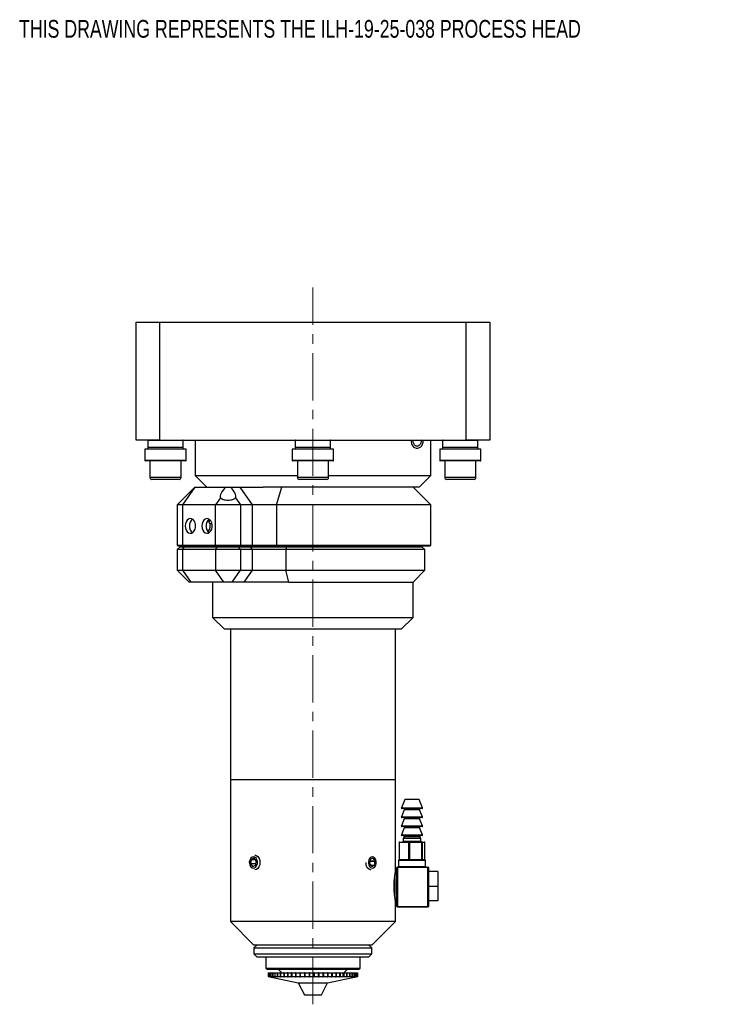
# Model space of a CAD drawing. Header units: inches. Extents: x 0.9 to 20.1, y 0.3 to 16.1.
# Tile 1 of 6: x 0.9 to 8.5, y 4.6 to 15. Entities that reach past the tile are written whole.
import ezdxf

# ---------------------------------------------------------------- set-up
doc = ezdxf.new("R2010")
doc.units = ezdxf.units.IN
doc.header["$MEASUREMENT"] = 0
doc.linetypes.add('CENTERX2', pattern=[0.8, 0.5, -0.1, 0.1, -0.1])
doc.styles.add('SLDTEXTSTYLE0', font='TXT', dxfattribs={"width": 0.75})

msp = doc.modelspace()

# ---------------------------------------------------------------- linework, layer by layer
at = {"color": 7, "linetype": 'CENTERX2', "lineweight": 18}
msp.add_line((4.014, 4.559), (4.014, 12.154), dxfattribs=at)
at = {"color": 7, "linetype": 'Continuous', "lineweight": 25}
for p, q in [((2.139, 10.538), (2.139, 11.788)), ((2.139, 11.788), (2.389, 11.788)), ((2.389, 11.788), (2.389, 10.538)), ((2.389, 11.788), (5.639, 11.788)), ((5.639, 10.538), (5.639, 11.788)), ((5.639, 11.788), (5.889, 11.788)), ((5.889, 11.788), (5.889, 10.538)), ((2.389, 10.538), (2.139, 10.538)), ((2.233, 10.443), (2.233, 10.323)), ((2.67, 10.443), (2.233, 10.443)), ((2.264, 10.533), (2.264, 10.46)), ((2.389, 10.538), (5.639, 10.538)), ((2.639, 10.46), (2.639, 10.533)), ((2.67, 10.323), (2.67, 10.443)), ((2.764, 10.538), (2.764, 10.163)), ((3.795, 10.443), (3.795, 10.323)), ((4.233, 10.443), (3.795, 10.443)), ((3.826, 10.533), (3.826, 10.46)), ((4.201, 10.46), (4.201, 10.533)), ((4.233, 10.323), (4.233, 10.443)), ((5.264, 10.163), (5.264, 10.538)), ((5.358, 10.443), (5.358, 10.323)), ((5.795, 10.443), (5.358, 10.443)), ((5.389, 10.533), (5.389, 10.46)), ((5.889, 10.538), (5.639, 10.538)), ((5.764, 10.46), (5.764, 10.533)), ((5.795, 10.323), (5.795, 10.443)), ((2.665, 10.318), (2.238, 10.318)), ((2.286, 10.318), (2.286, 10.141)), ((2.617, 10.141), (2.617, 10.318)), ((4.228, 10.318), (3.8, 10.318)), ((3.849, 10.318), (3.849, 10.141)), ((4.179, 10.141), (4.179, 10.318)), ((5.79, 10.318), (5.363, 10.318)), ((5.411, 10.318), (5.411, 10.141)), ((5.742, 10.141), (5.742, 10.318)), ((2.597, 10.122), (2.306, 10.122)), ((2.764, 10.163), (2.889, 10.038)), ((2.764, 10.163), (3.849, 10.163)), ((4.16, 10.122), (3.868, 10.122)), ((4.179, 10.163), (5.264, 10.163)), ((5.139, 10.038), (5.264, 10.163)), ((5.722, 10.122), (5.431, 10.122)), ((2.763, 10.038), (2.576, 9.851)), ((2.763, 10.038), (2.63, 9.851)), ((2.763, 10.038), (3.089, 10.038)), ((3.089, 10.038), (3.141, 10.038)), ((3.141, 10.038), (3.242, 10.038)), ((3.374, 9.851), (3.242, 10.038)), ((3.242, 10.038), (3.486, 10.038)), ((5.139, 10.038), (3.486, 10.038)), ((3.627, 9.851), (3.685, 10.038)), ((5.264, 9.851), (5.076, 10.038)), ((3.036, 9.927), (2.982, 9.851)), ((3.193, 9.927), (3.247, 9.851)), ((2.576, 9.851), (2.576, 9.423)), ((2.63, 9.851), (2.576, 9.851)), ((2.982, 9.851), (2.63, 9.851)), ((2.63, 9.851), (2.63, 9.423)), ((3.247, 9.851), (2.982, 9.851)), ((2.982, 9.423), (2.982, 9.851)), ((3.247, 9.851), (3.247, 9.423)), ((3.374, 9.851), (3.247, 9.851)), ((3.374, 9.423), (3.374, 9.851)), ((3.627, 9.851), (3.374, 9.851)), ((5.264, 9.851), (3.627, 9.851)), ((3.627, 9.851), (3.627, 9.423)), ((5.264, 9.423), (5.264, 9.851)), ((2.905, 9.685), (2.929, 9.685)), ((2.912, 9.698), (2.912, 9.685)), ((2.921, 9.655), (2.944, 9.655)), ((2.928, 9.687), (2.928, 9.685)), ((2.576, 9.423), (2.586, 9.413)), ((2.576, 9.423), (2.63, 9.423)), ((2.607, 9.408), (2.576, 9.377)), ((2.637, 9.413), (2.586, 9.413)), ((2.607, 9.408), (2.652, 9.408)), ((2.63, 9.423), (2.637, 9.413)), ((2.63, 9.423), (2.982, 9.423)), ((2.63, 9.377), (2.652, 9.408)), ((2.989, 9.413), (2.637, 9.413)), ((2.652, 9.408), (3.004, 9.408)), ((2.934, 9.413), (2.934, 9.408)), ((2.989, 9.413), (2.982, 9.423)), ((2.982, 9.423), (3.247, 9.423)), ((2.982, 9.377), (3.004, 9.408)), ((3.24, 9.413), (2.989, 9.413)), ((3.004, 9.408), (3.225, 9.408)), ((3.052, 9.408), (3.052, 9.413)), ((3.078, 9.408), (3.078, 9.413)), ((3.164, 9.408), (3.164, 9.413)), ((3.247, 9.377), (3.225, 9.408)), ((3.225, 9.408), (3.351, 9.408)), ((3.24, 9.413), (3.247, 9.423)), ((3.367, 9.413), (3.24, 9.413)), ((3.247, 9.423), (3.374, 9.423)), ((3.373, 9.377), (3.351, 9.408)), ((3.351, 9.408), (3.735, 9.408)), ((3.367, 9.413), (3.374, 9.423)), ((3.631, 9.413), (3.367, 9.413)), ((3.374, 9.423), (3.627, 9.423)), ((3.631, 9.413), (3.627, 9.423)), ((3.627, 9.423), (5.264, 9.423)), ((5.254, 9.413), (3.631, 9.413)), ((3.735, 9.408), (3.728, 9.377)), ((3.735, 9.408), (5.17, 9.408)), ((5.094, 9.408), (5.094, 9.413)), ((5.201, 9.377), (5.17, 9.408)), ((5.254, 9.413), (5.264, 9.423)), ((2.576, 9.377), (2.576, 9.158)), ((2.63, 9.377), (2.576, 9.377)), ((2.982, 9.377), (2.63, 9.377)), ((2.63, 9.377), (2.63, 9.158)), ((3.247, 9.377), (2.982, 9.377)), ((2.982, 9.377), (2.982, 9.158)), ((3.247, 9.377), (3.247, 9.158)), ((3.373, 9.377), (3.247, 9.377)), ((3.728, 9.377), (3.373, 9.377)), ((3.373, 9.158), (3.373, 9.377)), ((5.201, 9.377), (3.728, 9.377)), ((3.728, 9.377), (3.728, 9.158)), ((5.201, 9.158), (5.201, 9.377)), ((2.576, 9.158), (2.701, 9.033)), ((2.576, 9.158), (2.63, 9.158)), ((2.63, 9.158), (2.719, 9.033)), ((2.63, 9.158), (2.982, 9.158)), ((2.982, 9.158), (3.247, 9.158)), ((3.071, 9.033), (2.982, 9.158)), ((3.159, 9.033), (3.247, 9.158)), ((3.247, 9.158), (3.373, 9.158)), ((3.285, 9.033), (3.373, 9.158)), ((3.373, 9.158), (3.728, 9.158)), ((3.728, 9.158), (5.201, 9.158)), ((3.758, 9.033), (3.728, 9.158)), ((5.076, 9.033), (5.201, 9.158)), ((2.719, 9.033), (2.701, 9.033)), ((3.071, 9.033), (2.719, 9.033)), ((2.951, 9.033), (2.951, 8.658)), ((3.159, 9.033), (3.071, 9.033)), ((3.285, 9.033), (3.159, 9.033)), ((3.758, 9.033), (3.285, 9.033)), ((3.758, 9.033), (5.076, 9.033)), ((5.076, 8.658), (5.076, 9.033)), ((2.951, 8.658), (3.076, 8.533)), ((2.951, 8.658), (5.076, 8.658)), ((4.951, 8.533), (5.076, 8.658)), ((4.951, 8.533), (3.076, 8.533)), ((3.139, 8.533), (3.139, 6.937)), ((4.889, 6.937), (4.889, 8.533)), ((3.139, 6.937), (3.139, 5.437)), ((4.633, 6.937), (3.139, 6.937)), ((4.889, 6.937), (3.139, 6.937)), ((4.889, 6.937), (4.633, 6.937)), ((4.889, 5.965), (4.889, 6.937)), ((4.989, 6.729), (4.952, 6.641)), ((5.12, 6.729), (4.989, 6.729)), ((5.139, 6.729), (5.12, 6.729)), ((5.176, 6.641), (5.139, 6.729)), ((4.983, 6.62), (4.952, 6.546)), ((5.144, 6.634), (4.956, 6.634)), ((5.172, 6.634), (5.144, 6.634)), ((5.176, 6.546), (5.145, 6.62)), ((4.983, 6.525), (4.952, 6.451)), ((5.144, 6.539), (4.956, 6.539)), ((5.172, 6.539), (5.144, 6.539)), ((5.176, 6.451), (5.145, 6.525)), ((4.983, 6.43), (4.952, 6.356)), ((5.144, 6.444), (4.956, 6.444)), ((5.172, 6.444), (5.144, 6.444)), ((5.176, 6.356), (5.145, 6.43)), ((4.927, 6.274), (4.927, 6.094)), ((5.032, 6.274), (4.929, 6.274)), ((4.929, 6.274), (4.929, 6.094)), ((4.932, 6.279), (5.036, 6.279)), ((5.144, 6.349), (4.956, 6.349)), ((4.98, 6.334), (4.97, 6.316)), ((4.97, 6.316), (4.97, 6.289)), ((5.134, 6.316), (4.97, 6.316)), ((5.037, 6.274), (5.032, 6.274)), ((5.032, 6.094), (5.032, 6.274)), ((5.036, 6.279), (5.167, 6.279)), ((5.169, 6.274), (5.037, 6.274)), ((5.037, 6.274), (5.037, 6.094)), ((5.158, 6.316), (5.134, 6.316)), ((5.172, 6.349), (5.144, 6.349)), ((5.158, 6.316), (5.148, 6.334)), ((5.158, 6.289), (5.158, 6.316)), ((5.167, 6.279), (5.196, 6.279)), ((5.169, 6.094), (5.169, 6.274)), ((5.172, 6.274), (5.169, 6.274)), ((5.172, 6.274), (5.172, 6.094)), ((5.2, 6.274), (5.172, 6.274)), ((5.2, 6.094), (5.2, 6.274)), ((5.201, 6.094), (5.201, 6.274)), ((3.342, 6.062), (3.343, 6.077)), ((3.359, 6.091), (3.354, 6.048)), ((3.389, 6.106), (3.36, 6.092)), ((3.413, 6.078), (3.39, 6.106)), ((3.408, 6.033), (3.413, 6.077)), ((4.62, 6.091), (4.614, 6.048)), ((4.649, 6.106), (4.621, 6.092)), ((4.673, 6.078), (4.651, 6.106)), ((4.668, 6.033), (4.674, 6.077)), ((4.92, 6.084), (4.92, 6.019)), ((4.925, 6.089), (5.203, 6.089)), ((4.929, 6.094), (5.032, 6.094)), ((5.037, 6.094), (5.032, 6.094)), ((5.037, 6.094), (5.169, 6.094)), ((5.172, 6.094), (5.169, 6.094)), ((5.172, 6.094), (5.2, 6.094)), ((5.208, 6.019), (5.208, 6.084)), ((3.354, 6.046), (3.377, 6.018)), ((3.379, 6.018), (3.407, 6.032)), ((4.614, 6.046), (4.637, 6.018)), ((4.639, 6.018), (4.667, 6.032)), ((4.899, 5.959), (4.888, 5.959)), ((4.904, 6.009), (4.909, 6.009)), ((4.904, 5.594), (4.904, 6.009)), ((4.909, 6.014), (4.909, 6.009)), ((4.909, 6.014), (5.234, 6.014)), ((4.909, 6.009), (4.909, 5.594)), ((5.234, 6.009), (4.909, 6.009)), ((5.234, 6.009), (5.234, 6.014)), ((5.234, 5.594), (5.234, 6.009)), ((5.234, 6.009), (5.239, 6.009)), ((5.239, 6.009), (5.239, 5.594)), ((5.339, 5.965), (5.239, 5.965)), ((5.339, 5.965), (5.339, 5.809)), ((5.339, 5.809), (5.239, 5.809)), ((5.339, 5.809), (5.339, 5.654)), ((4.888, 5.659), (4.899, 5.659)), ((4.889, 5.437), (4.889, 5.653)), ((5.339, 5.654), (5.239, 5.654)), ((4.904, 5.594), (4.909, 5.594)), ((4.909, 5.594), (5.234, 5.594)), ((4.909, 5.589), (4.909, 5.594)), ((5.234, 5.589), (4.909, 5.589)), ((5.234, 5.594), (5.234, 5.589)), ((5.234, 5.594), (5.239, 5.594)), ((3.139, 5.437), (3.389, 5.187)), ((4.633, 5.437), (3.139, 5.437)), ((4.889, 5.437), (4.633, 5.437)), ((4.639, 5.187), (4.889, 5.437)), ((3.42, 5.187), (3.389, 5.156)), ((4.456, 5.187), (3.389, 5.187)), ((3.389, 5.156), (3.389, 5.093)), ((3.389, 5.156), (4.639, 5.156)), ((4.639, 5.187), (4.456, 5.187)), ((4.639, 5.156), (4.608, 5.187)), ((4.639, 5.093), (4.639, 5.156)), ((3.389, 5.093), (3.42, 5.062)), ((3.389, 5.093), (4.639, 5.093)), ((3.42, 5.062), (4.608, 5.062)), ((3.514, 5.062), (3.514, 4.943)), ((4.514, 4.943), (4.514, 5.062)), ((4.608, 5.062), (4.639, 5.093)), ((3.514, 4.943), (3.529, 4.928)), ((3.514, 4.943), (4.514, 4.943)), ((4.499, 4.928), (3.529, 4.928)), ((3.65, 4.928), (3.686, 4.892)), ((4.342, 4.892), (4.378, 4.928)), ((4.499, 4.928), (4.514, 4.943)), ((3.541, 4.892), (3.541, 4.852)), ((3.541, 4.892), (3.542, 4.892)), ((3.541, 4.852), (3.859, 4.785)), ((3.541, 4.852), (3.542, 4.852)), ((3.542, 4.892), (3.542, 4.852)), ((3.542, 4.892), (3.545, 4.892)), ((3.542, 4.892), (3.542, 4.852)), ((3.542, 4.892), (3.542, 4.892)), ((3.547, 4.851), (3.542, 4.852)), ((3.542, 4.852), (3.547, 4.851)), ((3.542, 4.852), (3.545, 4.852)), ((3.545, 4.892), (3.545, 4.852)), ((3.545, 4.892), (3.546, 4.892)), ((3.55, 4.851), (3.545, 4.852)), ((3.546, 4.892), (3.546, 4.852)), ((3.546, 4.892), (3.554, 4.892)), ((3.546, 4.852), (3.551, 4.851)), ((3.546, 4.852), (3.554, 4.852)), ((3.547, 4.851), (3.547, 4.851)), ((3.547, 4.851), (3.547, 4.851)), ((3.55, 4.852), (3.55, 4.851)), ((3.55, 4.851), (3.551, 4.851)), ((3.554, 4.892), (3.554, 4.852)), ((3.554, 4.892), (3.555, 4.892)), ((3.558, 4.851), (3.554, 4.852)), ((3.555, 4.892), (3.555, 4.852)), ((3.555, 4.892), (3.567, 4.892)), ((3.555, 4.852), (3.56, 4.851)), ((3.555, 4.852), (3.567, 4.852)), ((3.558, 4.852), (3.558, 4.851)), ((3.558, 4.851), (3.56, 4.851)), ((3.567, 4.892), (3.567, 4.852)), ((3.567, 4.892), (3.569, 4.892)), ((3.572, 4.851), (3.567, 4.852)), ((3.569, 4.892), (3.569, 4.852)), ((3.569, 4.892), (3.586, 4.892)), ((3.569, 4.852), (3.573, 4.851)), ((3.569, 4.852), (3.586, 4.852)), ((3.572, 4.852), (3.572, 4.851)), ((3.572, 4.851), (3.573, 4.851)), ((3.586, 4.892), (3.586, 4.852)), ((3.586, 4.892), (3.588, 4.892)), ((3.59, 4.851), (3.586, 4.852)), ((3.588, 4.892), (3.588, 4.852)), ((3.588, 4.892), (3.609, 4.892)), ((3.588, 4.852), (3.592, 4.851)), ((3.588, 4.852), (3.609, 4.852)), ((3.59, 4.852), (3.59, 4.851)), ((3.59, 4.851), (3.592, 4.851)), ((3.609, 4.892), (3.609, 4.852)), ((3.609, 4.892), (3.611, 4.892)), ((3.613, 4.851), (3.609, 4.852)), ((3.611, 4.892), (3.611, 4.852)), ((3.611, 4.892), (3.636, 4.892)), ((3.611, 4.852), (3.616, 4.851)), ((3.611, 4.852), (3.636, 4.852)), ((3.613, 4.852), (3.613, 4.851)), ((3.613, 4.851), (3.616, 4.851)), ((3.636, 4.892), (3.636, 4.852)), ((3.636, 4.892), (3.639, 4.892)), ((3.64, 4.851), (3.636, 4.852)), ((3.639, 4.892), (3.639, 4.852)), ((3.639, 4.892), (3.668, 4.892)), ((3.639, 4.852), (3.643, 4.851)), ((3.639, 4.852), (3.668, 4.852)), ((3.64, 4.852), (3.64, 4.851)), ((3.64, 4.851), (3.643, 4.851)), ((3.668, 4.892), (3.668, 4.852)), ((3.668, 4.892), (3.672, 4.892)), ((3.672, 4.851), (3.668, 4.852)), ((3.672, 4.892), (3.672, 4.852)), ((3.672, 4.892), (3.704, 4.892)), ((3.672, 4.852), (3.675, 4.851)), ((3.672, 4.852), (3.704, 4.852)), ((3.672, 4.852), (3.672, 4.851)), ((3.704, 4.892), (3.704, 4.852)), ((3.704, 4.892), (3.707, 4.892)), ((3.707, 4.851), (3.704, 4.852)), ((3.707, 4.892), (3.707, 4.851)), ((3.708, 4.892), (3.707, 4.892)), ((3.707, 4.851), (3.711, 4.851)), ((3.708, 4.892), (3.708, 4.852)), ((3.708, 4.892), (3.743, 4.892)), ((3.708, 4.852), (3.711, 4.851)), ((3.708, 4.852), (3.743, 4.852)), ((3.743, 4.892), (3.743, 4.852)), ((3.743, 4.892), (3.746, 4.892)), ((3.746, 4.851), (3.743, 4.852)), ((3.746, 4.892), (3.746, 4.851)), ((3.747, 4.892), (3.746, 4.892)), ((3.746, 4.851), (3.75, 4.851)), ((3.747, 4.892), (3.747, 4.852)), ((3.747, 4.892), (3.785, 4.892)), ((3.747, 4.852), (3.75, 4.851)), ((3.747, 4.852), (3.785, 4.852)), ((3.785, 4.892), (3.785, 4.852)), ((3.785, 4.892), (3.787, 4.892)), ((3.787, 4.851), (3.785, 4.852)), ((3.787, 4.892), (3.787, 4.851)), ((3.789, 4.892), (3.787, 4.892)), ((3.787, 4.851), (3.791, 4.851)), ((3.789, 4.892), (3.789, 4.852)), ((3.789, 4.892), (3.829, 4.892)), ((3.789, 4.852), (3.791, 4.851)), ((3.789, 4.852), (3.829, 4.852)), ((3.829, 4.892), (3.829, 4.852)), ((3.829, 4.892), (3.831, 4.892)), ((3.831, 4.851), (3.829, 4.852)), ((3.831, 4.892), (3.831, 4.851)), ((3.834, 4.892), (3.831, 4.892)), ((3.831, 4.851), (3.836, 4.851)), ((3.834, 4.892), (3.834, 4.852)), ((3.834, 4.892), (3.876, 4.892)), ((3.834, 4.852), (3.836, 4.851)), ((3.834, 4.852), (3.876, 4.852)), ((3.876, 4.892), (3.876, 4.852)), ((3.876, 4.892), (3.877, 4.892)), ((3.877, 4.851), (3.876, 4.852)), ((3.877, 4.892), (3.877, 4.851)), ((3.88, 4.892), (3.877, 4.892)), ((3.877, 4.851), (3.882, 4.851)), ((3.88, 4.892), (3.88, 4.852)), ((3.88, 4.892), (3.924, 4.892)), ((3.88, 4.852), (3.882, 4.851)), ((3.88, 4.852), (3.924, 4.852)), ((3.924, 4.892), (3.924, 4.852)), ((3.924, 4.892), (3.925, 4.892)), ((3.925, 4.851), (3.924, 4.852)), ((3.925, 4.892), (3.925, 4.851)), ((3.928, 4.892), (3.925, 4.892)), ((3.925, 4.851), (3.929, 4.851)), ((3.928, 4.892), (3.928, 4.852)), ((3.928, 4.892), (3.973, 4.892)), ((3.928, 4.852), (3.929, 4.851)), ((3.928, 4.852), (3.973, 4.852)), ((3.973, 4.892), (3.973, 4.852)), ((3.973, 4.892), (3.973, 4.851)), ((3.973, 4.892), (3.973, 4.892)), ((3.978, 4.892), (3.973, 4.892)), ((3.973, 4.851), (3.973, 4.852)), ((3.973, 4.851), (3.978, 4.851)), ((3.978, 4.892), (3.978, 4.852)), ((3.978, 4.892), (4.022, 4.892)), ((3.978, 4.852), (3.978, 4.851)), ((3.978, 4.852), (4.022, 4.852)), ((4.022, 4.892), (4.022, 4.852)), ((4.027, 4.892), (4.022, 4.892)), ((4.022, 4.851), (4.022, 4.852)), ((4.022, 4.851), (4.027, 4.851)), ((4.027, 4.892), (4.027, 4.852)), ((4.027, 4.892), (4.071, 4.892)), ((4.027, 4.851), (4.027, 4.892)), ((4.027, 4.892), (4.027, 4.892)), ((4.027, 4.852), (4.027, 4.851)), ((4.027, 4.852), (4.071, 4.852)), ((4.071, 4.892), (4.071, 4.852)), ((4.076, 4.892), (4.071, 4.892)), ((4.071, 4.851), (4.071, 4.852)), ((4.071, 4.851), (4.076, 4.851)), ((4.076, 4.892), (4.076, 4.852)), ((4.076, 4.892), (4.12, 4.892)), ((4.076, 4.851), (4.076, 4.892)), ((4.076, 4.892), (4.076, 4.892)), ((4.076, 4.852), (4.076, 4.851)), ((4.076, 4.852), (4.12, 4.852)), ((4.119, 4.851), (4.12, 4.852)), ((4.119, 4.851), (4.124, 4.851)), ((4.12, 4.892), (4.12, 4.852)), ((4.124, 4.892), (4.12, 4.892)), ((4.124, 4.851), (4.124, 4.892)), ((4.124, 4.892), (4.125, 4.892)), ((4.125, 4.852), (4.124, 4.851)), ((4.125, 4.892), (4.125, 4.852)), ((4.125, 4.892), (4.168, 4.892)), ((4.125, 4.852), (4.168, 4.852)), ((4.166, 4.851), (4.168, 4.852)), ((4.166, 4.851), (4.171, 4.851)), ((4.168, 4.892), (4.168, 4.852)), ((4.171, 4.892), (4.168, 4.892)), ((4.169, 4.785), (4.486, 4.852)), ((4.171, 4.851), (4.171, 4.892)), ((4.171, 4.892), (4.172, 4.892)), ((4.172, 4.852), (4.171, 4.851)), ((4.172, 4.892), (4.172, 4.852)), ((4.172, 4.892), (4.213, 4.892)), ((4.172, 4.852), (4.213, 4.852)), ((4.211, 4.851), (4.213, 4.852)), ((4.211, 4.851), (4.216, 4.851)), ((4.213, 4.892), (4.213, 4.852)), ((4.216, 4.892), (4.213, 4.892)), ((4.216, 4.851), (4.216, 4.892)), ((4.216, 4.892), (4.218, 4.892)), ((4.218, 4.852), (4.216, 4.851)), ((4.218, 4.892), (4.218, 4.852)), ((4.218, 4.892), (4.257, 4.892)), ((4.218, 4.852), (4.257, 4.852)), ((4.255, 4.851), (4.257, 4.852)), ((4.255, 4.851), (4.259, 4.851)), ((4.257, 4.892), (4.257, 4.852)), ((4.259, 4.892), (4.257, 4.892)), ((4.259, 4.851), (4.259, 4.892)), ((4.259, 4.892), (4.261, 4.892)), ((4.261, 4.852), (4.259, 4.851)), ((4.261, 4.892), (4.261, 4.852)), ((4.261, 4.892), (4.298, 4.892)), ((4.261, 4.852), (4.298, 4.852)), ((4.295, 4.851), (4.298, 4.852)), ((4.295, 4.851), (4.299, 4.851)), ((4.298, 4.892), (4.298, 4.852)), ((4.299, 4.892), (4.298, 4.892)), ((4.299, 4.851), (4.299, 4.892)), ((4.299, 4.892), (4.302, 4.892)), ((4.302, 4.852), (4.299, 4.851)), ((4.302, 4.892), (4.302, 4.852)), ((4.302, 4.892), (4.336, 4.892)), ((4.302, 4.852), (4.336, 4.852)), ((4.333, 4.851), (4.336, 4.852)), ((4.336, 4.892), (4.336, 4.852)), ((4.336, 4.851), (4.336, 4.892)), ((4.336, 4.892), (4.34, 4.892)), ((4.336, 4.892), (4.336, 4.892)), ((4.34, 4.852), (4.336, 4.851)), ((4.34, 4.892), (4.34, 4.852)), ((4.34, 4.892), (4.37, 4.892)), ((4.34, 4.852), (4.37, 4.852)), ((4.367, 4.851), (4.37, 4.852)), ((4.367, 4.851), (4.37, 4.851)), ((4.37, 4.892), (4.37, 4.852)), ((4.37, 4.892), (4.374, 4.892)), ((4.374, 4.852), (4.37, 4.851)), ((4.37, 4.851), (4.37, 4.852)), ((4.374, 4.892), (4.374, 4.852)), ((4.374, 4.892), (4.401, 4.892)), ((4.374, 4.852), (4.401, 4.852)), ((4.397, 4.851), (4.401, 4.852)), ((4.397, 4.851), (4.4, 4.851)), ((4.404, 4.852), (4.4, 4.851)), ((4.4, 4.851), (4.4, 4.852)), ((4.401, 4.892), (4.401, 4.852)), ((4.401, 4.892), (4.404, 4.892)), ((4.404, 4.892), (4.404, 4.852)), ((4.404, 4.892), (4.427, 4.892)), ((4.404, 4.852), (4.427, 4.852)), ((4.423, 4.851), (4.427, 4.852)), ((4.423, 4.851), (4.425, 4.851)), ((4.429, 4.852), (4.425, 4.851)), ((4.425, 4.851), (4.425, 4.852)), ((4.427, 4.892), (4.427, 4.852)), ((4.427, 4.892), (4.429, 4.892)), ((4.429, 4.892), (4.429, 4.852)), ((4.429, 4.892), (4.449, 4.892)), ((4.429, 4.852), (4.449, 4.852)), ((4.444, 4.851), (4.449, 4.852)), ((4.444, 4.851), (4.446, 4.851)), ((4.451, 4.852), (4.446, 4.851)), ((4.446, 4.851), (4.446, 4.852)), ((4.449, 4.892), (4.449, 4.852)), ((4.449, 4.892), (4.451, 4.892)), ((4.451, 4.892), (4.451, 4.852)), ((4.451, 4.892), (4.466, 4.892)), ((4.451, 4.852), (4.466, 4.852)), ((4.461, 4.851), (4.466, 4.852)), ((4.461, 4.851), (4.462, 4.851)), ((4.467, 4.852), (4.462, 4.851)), ((4.462, 4.851), (4.462, 4.852)), ((4.466, 4.892), (4.466, 4.852)), ((4.466, 4.892), (4.467, 4.892)), ((4.467, 4.892), (4.467, 4.852)), ((4.467, 4.892), (4.478, 4.892)), ((4.467, 4.852), (4.478, 4.852)), ((4.473, 4.851), (4.478, 4.852)), ((4.473, 4.851), (4.474, 4.851)), ((4.479, 4.852), (4.474, 4.851)), ((4.474, 4.851), (4.474, 4.852)), ((4.478, 4.892), (4.478, 4.852)), ((4.478, 4.892), (4.479, 4.892)), ((4.479, 4.892), (4.479, 4.852)), ((4.479, 4.892), (4.485, 4.892)), ((4.479, 4.852), (4.485, 4.852)), ((4.48, 4.851), (4.485, 4.852)), ((4.485, 4.852), (4.48, 4.851)), ((4.48, 4.851), (4.48, 4.852)), ((4.48, 4.851), (4.48, 4.851)), ((4.485, 4.892), (4.485, 4.852)), ((4.485, 4.892), (4.485, 4.852)), ((4.485, 4.892), (4.485, 4.892)), ((4.485, 4.892), (4.486, 4.892)), ((4.485, 4.852), (4.486, 4.852)), ((4.486, 4.852), (4.486, 4.892)), ((3.859, 4.785), (3.924, 4.66)), ((3.859, 4.785), (4.12, 4.785)), ((4.104, 4.66), (4.169, 4.785)), ((4.12, 4.785), (4.169, 4.785)), ((3.924, 4.66), (4.075, 4.66)), ((4.075, 4.66), (4.104, 4.66))]:
    msp.add_line(p, q, dxfattribs=at)
at = {"color": 8, "linetype": 'Continuous', "lineweight": 25}
for p, q in [((2.639, 10.533), (2.264, 10.533)), ((2.639, 10.46), (2.264, 10.46)), ((4.201, 10.533), (3.826, 10.533)), ((4.201, 10.46), (3.826, 10.46)), ((5.764, 10.533), (5.389, 10.533)), ((5.764, 10.46), (5.389, 10.46)), ((2.67, 10.323), (2.233, 10.323)), ((4.233, 10.323), (3.795, 10.323)), ((5.795, 10.323), (5.358, 10.323)), ((2.617, 10.141), (2.286, 10.141)), ((4.179, 10.141), (3.849, 10.141)), ((5.742, 10.141), (5.411, 10.141)), ((4.952, 6.641), (5.176, 6.641)), ((5.124, 6.62), (4.983, 6.62)), ((5.145, 6.62), (5.124, 6.62)), ((4.952, 6.546), (5.176, 6.546)), ((5.124, 6.525), (4.983, 6.525)), ((5.145, 6.525), (5.124, 6.525)), ((4.952, 6.451), (5.176, 6.451)), ((5.124, 6.43), (4.983, 6.43)), ((5.145, 6.43), (5.124, 6.43)), ((4.929, 6.274), (4.927, 6.274)), ((4.952, 6.356), (5.176, 6.356)), ((4.97, 6.289), (5.158, 6.289)), ((5.126, 6.334), (4.98, 6.334)), ((5.148, 6.334), (5.126, 6.334)), ((5.201, 6.274), (5.2, 6.274)), ((3.403, 6.091), (3.359, 6.091)), ((3.402, 6.092), (3.36, 6.092)), ((3.39, 6.106), (3.389, 6.106)), ((4.618, 6.078), (4.673, 6.078)), ((4.618, 6.077), (4.674, 6.077)), ((4.649, 6.106), (4.651, 6.106)), ((5.208, 6.084), (4.92, 6.084)), ((4.929, 6.094), (4.927, 6.094)), ((5.201, 6.094), (5.2, 6.094)), ((3.41, 6.048), (3.354, 6.048)), ((3.409, 6.046), (3.354, 6.046)), ((3.379, 6.018), (3.377, 6.018)), ((4.625, 6.033), (4.668, 6.033)), ((4.626, 6.032), (4.667, 6.032)), ((4.638, 6.018), (4.639, 6.018)), ((4.899, 5.809), (4.899, 5.959)), ((4.92, 6.019), (5.208, 6.019)), ((4.879, 5.894), (4.879, 5.809)), ((4.879, 5.809), (4.879, 5.724)), ((4.899, 5.659), (4.899, 5.809))]:
    msp.add_line(p, q, dxfattribs=at)
at = {"color": 7, "linetype": 'Continuous', "lineweight": 25, "flags": 128}
for points in [[(5.052, 10.536), (5.054, 10.522), (5.059, 10.502), (5.067, 10.484), (5.078, 10.47), (5.092, 10.459), (5.108, 10.453), (5.123, 10.452), (5.138, 10.455), (5.157, 10.467), (5.167, 10.479), (5.176, 10.495), (5.183, 10.516), (5.186, 10.541), (5.186, 10.541)], [(2.264, 10.46), (2.265, 10.445), (2.266, 10.443)], [(2.637, 10.443), (2.637, 10.445), (2.639, 10.46)], [(3.826, 10.46), (3.828, 10.445), (3.828, 10.443)], [(4.2, 10.443), (4.2, 10.445), (4.201, 10.46)], [(5.389, 10.46), (5.39, 10.445), (5.391, 10.443)], [(5.762, 10.443), (5.762, 10.445), (5.764, 10.46)], [(2.661, 9.628), (2.664, 9.605), (2.671, 9.584), (2.682, 9.567), (2.696, 9.556), (2.712, 9.551), (2.728, 9.552), (2.744, 9.561), (2.756, 9.575), (2.766, 9.595), (2.77, 9.617), (2.77, 9.64), (2.766, 9.662), (2.756, 9.681), (2.744, 9.696), (2.728, 9.704), (2.712, 9.706), (2.696, 9.701), (2.682, 9.689), (2.671, 9.672), (2.664, 9.651), (2.661, 9.628)], [(2.837, 9.628), (2.84, 9.605), (2.847, 9.584), (2.858, 9.567), (2.872, 9.556), (2.888, 9.551), (2.904, 9.552), (2.919, 9.561), (2.932, 9.575), (2.941, 9.595), (2.946, 9.617), (2.946, 9.64), (2.941, 9.662), (2.932, 9.681), (2.919, 9.696), (2.904, 9.704), (2.888, 9.706), (2.872, 9.701), (2.858, 9.689), (2.847, 9.672), (2.84, 9.651), (2.837, 9.628)], [(2.916, 9.669), (2.906, 9.685), (2.902, 9.689)], [(5.037, 6.274), (5.037, 6.275), (5.037, 6.276), (5.037, 6.277), (5.037, 6.278), (5.037, 6.278), (5.036, 6.279), (5.036, 6.279), (5.036, 6.279)], [(5.169, 6.274), (5.169, 6.275), (5.169, 6.276), (5.169, 6.277), (5.168, 6.278), (5.168, 6.278), (5.168, 6.279), (5.168, 6.279), (5.167, 6.279)], [(3.343, 6.073), (3.343, 6.053), (3.347, 6.033), (3.357, 6.017), (3.369, 6.007), (3.383, 6.003), (3.398, 6.006), (3.41, 6.016), (3.42, 6.032), (3.425, 6.051), (3.425, 6.071), (3.42, 6.091), (3.411, 6.107), (3.399, 6.117), (3.384, 6.121), (3.37, 6.118), (3.357, 6.108), (3.348, 6.092), (3.343, 6.073)], [(3.398, 6.141), (3.404, 6.14), (3.42, 6.134), (3.434, 6.122), (3.445, 6.104), (3.452, 6.082), (3.453, 6.059), (3.45, 6.036), (3.442, 6.015), (3.431, 5.999), (3.416, 5.988), (3.4, 5.983), (3.398, 5.983)], [(4.603, 6.073), (4.603, 6.053), (4.608, 6.033), (4.617, 6.017), (4.629, 6.007), (4.643, 6.003), (4.658, 6.006), (4.67, 6.016), (4.68, 6.032), (4.685, 6.051), (4.685, 6.071), (4.681, 6.091), (4.671, 6.107), (4.659, 6.117), (4.645, 6.121), (4.63, 6.118), (4.618, 6.108), (4.608, 6.092), (4.603, 6.073)], [(5.036, 6.089), (5.036, 6.089), (5.036, 6.089), (5.037, 6.09), (5.037, 6.091), (5.037, 6.091), (5.037, 6.092), (5.037, 6.093), (5.037, 6.094)], [(5.167, 6.089), (5.168, 6.089), (5.168, 6.089), (5.168, 6.09), (5.168, 6.091), (5.169, 6.091), (5.169, 6.092), (5.169, 6.093), (5.169, 6.094)]]:
    msp.add_lwpolyline(points, dxfattribs=at)
at = {"color": 7, "linetype": 'Continuous', "lineweight": 25}
for centre, radius, start, end in [((2.269, 10.533), 0.005, 90, 180), ((2.634, 10.533), 0.005, 0, 90), ((3.831, 10.533), 0.005, 90, 180), ((4.196, 10.533), 0.005, 0, 90), ((5.394, 10.533), 0.005, 90, 180), ((5.759, 10.533), 0.005, 0, 90), ((2.238, 10.323), 0.005, 180, 270), ((2.665, 10.323), 0.005, 270, 0), ((3.8, 10.323), 0.005, 180, 270), ((4.228, 10.323), 0.005, 270, 0), ((5.363, 10.323), 0.005, 180, 270), ((5.79, 10.323), 0.005, 270, 0), ((2.306, 10.141), 0.0197, 180, 270), ((2.597, 10.141), 0.0197, 270, 0), ((3.868, 10.141), 0.0197, 180, 270), ((4.16, 10.141), 0.0197, 270, 0), ((5.431, 10.141), 0.0197, 180, 270), ((5.722, 10.141), 0.0197, 270, 0), ((2.789, 9.633), 0.0835, 127.3575, 183.4278), ((2.789, 9.623), 0.0835, 176.5722, 232.6425), ((2.965, 9.633), 0.0835, 127.3575, 183.4278), ((2.965, 9.623), 0.0835, 176.5722, 232.6425), ((2.834, 9.629), 0.0912, 318.1764, 26.0719), ((4.956, 6.639), 0.005, 157.0723, 270), ((4.974, 6.624), 0.01, 337.0723, 90), ((5.154, 6.624), 0.01, 90, 202.9277), ((5.172, 6.639), 0.005, 270, 22.9277), ((4.956, 6.544), 0.005, 157.0723, 270), ((4.974, 6.529), 0.01, 337.0723, 90), ((5.154, 6.529), 0.01, 90, 202.9277), ((5.172, 6.544), 0.005, 270, 22.9277), ((4.956, 6.449), 0.005, 157.0723, 270), ((4.974, 6.434), 0.01, 337.0723, 90), ((5.154, 6.434), 0.01, 90, 202.9277), ((5.172, 6.449), 0.005, 270, 22.9277), ((4.932, 6.274), 0.005, 90, 180), ((4.933, 6.275), 0.00443, 103.6559, 189.0421), ((4.956, 6.354), 0.005, 157.0723, 270), ((4.96, 6.289), 0.01, 270, 0), ((4.972, 6.339), 0.01, 330.1419, 90), ((5.037, 6.275), 0.00443, 103.6559, 189.0421), ((5.156, 6.339), 0.01, 90, 209.8581), ((5.168, 6.289), 0.01, 180, 270), ((5.167, 6.274), 0.00495, 359.4013, 89.3886), ((5.172, 6.354), 0.005, 270, 22.9277), ((5.196, 6.274), 0.005, 0, 90), ((5.195, 6.274), 0.00495, 359.4013, 89.3886), ((3.361, 6.091), 0.0019, 121.2511, 175.8647), ((3.39, 6.105), 0.0011, 34.9132, 114.758), ((3.411, 6.077), 0.00247, 351.0012, 36.5924), ((4.645, 6.053), 0.0715, 172.8538, 257.675), ((4.622, 6.091), 0.0019, 121.2511, 175.8647), ((4.65, 6.105), 0.0011, 34.9132, 114.758), ((4.671, 6.077), 0.00247, 351.0012, 36.5924), ((4.925, 6.084), 0.005, 90, 180), ((4.932, 6.094), 0.005, 180, 270), ((4.933, 6.093), 0.00443, 170.9579, 256.3441), ((5.037, 6.093), 0.00443, 170.9579, 256.3441), ((5.167, 6.094), 0.00495, 270.6114, 0.5987), ((5.196, 6.094), 0.005, 270, 0), ((5.195, 6.094), 0.00495, 270.6114, 0.5987), ((5.203, 6.084), 0.005, 0, 90), ((3.356, 6.048), 0.00247, 171.0012, 216.5924), ((3.378, 6.019), 0.0011, 214.9132, 294.758), ((3.406, 6.033), 0.0019, 301.2511, 355.8647), ((4.616, 6.048), 0.00247, 171.0012, 216.5924), ((4.638, 6.019), 0.0011, 214.9132, 294.758), ((4.666, 6.033), 0.0019, 301.2511, 355.8647), ((4.899, 5.964), 0.005, 270, 0), ((4.909, 6.009), 0.005, 90, 180), ((4.915, 6.019), 0.005, 270, 0), ((5.213, 6.019), 0.005, 180, 270), ((5.234, 6.009), 0.005, 0, 90), ((4.899, 5.654), 0.005, 360, 90), ((4.909, 5.594), 0.005, 180, 270), ((5.234, 5.594), 0.005, 270, 0)]:
    msp.add_arc(centre, radius, start, end, dxfattribs=at)
for major_axis, ratio, start_param, end_param in [((0.0768, 0.0768), 0.411261, 1.492182, 3.062979), ((0.0766, -0.0766), 0.417173, 0.073568, 1.644364)]:
    msp.add_ellipse((3.115, 10.001), major_axis=major_axis, ratio=ratio, start_param=start_param, end_param=end_param, dxfattribs=at)
for points, knots in [([(5.166, 10.541), (5.164, 10.533), (5.162, 10.52), (5.157, 10.506), (5.152, 10.494), (5.144, 10.484), (5.133, 10.476), (5.123, 10.473), (5.112, 10.473), (5.101, 10.478), (5.091, 10.487), (5.083, 10.5), (5.077, 10.516), (5.074, 10.529), (5.074, 10.537), (5.074, 10.539)], [0, 0, 0, 0, 0.120596, 0.173492, 0.221126, 0.307197, 0.391553, 0.474769, 0.557633, 0.640842, 0.72464, 0.809108, 0.894156, 0.979573, 1, 1, 1, 1]), ([(3.036, 9.927), (3.04, 9.922), (3.048, 9.914), (3.072, 9.906), (3.099, 9.902), (3.126, 9.902), (3.152, 9.905), (3.173, 9.911), (3.187, 9.919), (3.192, 9.925), (3.193, 9.927)], [0, 0, 0, 0, 0.154715, 0.298787, 0.430517, 0.554489, 0.675686, 0.798677, 0.927495, 1, 1, 1, 1]), ([(4.889, 5.653), (4.889, 5.653), (4.889, 5.653), (4.888, 5.658), (4.887, 5.667), (4.884, 5.68), (4.882, 5.696), (4.88, 5.717), (4.878, 5.739), (4.876, 5.764), (4.875, 5.79), (4.875, 5.816), (4.875, 5.842), (4.877, 5.867), (4.879, 5.891), (4.881, 5.912), (4.883, 5.93), (4.886, 5.945), (4.887, 5.957), (4.889, 5.963), (4.889, 5.966), (4.889, 5.965), (4.889, 5.965)], [0, 0, 0, 0, 0.034407, 0.086462, 0.140014, 0.192356, 0.246175, 0.299234, 0.353825, 0.406934, 0.461624, 0.514008, 0.567935, 0.619958, 0.673459, 0.726038, 0.780105, 0.833295, 0.888041, 0.940952, 0.995441, 1, 1, 1, 1]), ([(3.672, 4.851), (3.672, 4.851), (3.674, 4.851), (3.675, 4.851), (3.675, 4.851)], [0, 0, 0, 0, 0.498331, 1, 1, 1, 1]), ([(4.333, 4.851), (4.333, 4.851), (4.334, 4.851), (4.336, 4.851), (4.336, 4.851)], [0, 0, 0, 0, 0.498331, 1, 1, 1, 1])]:
    msp.add_open_spline(points, degree=3, knots=knots, dxfattribs=at)

# ---------------------------------------------------------------- texts
at = {"color": 7, "linetype": 'Continuous', "lineweight": 0, "insert": (0.898, 14.99), "char_height": 0.1875, "attachment_point": 1, "style": 'SLDTEXTSTYLE0'}
msp.add_mtext('THIS DRAWING REPRESENTS THE ILH-19-25-038 PROCESS HEAD', dxfattribs=at)

doc.saveas('drawing.dxf')
